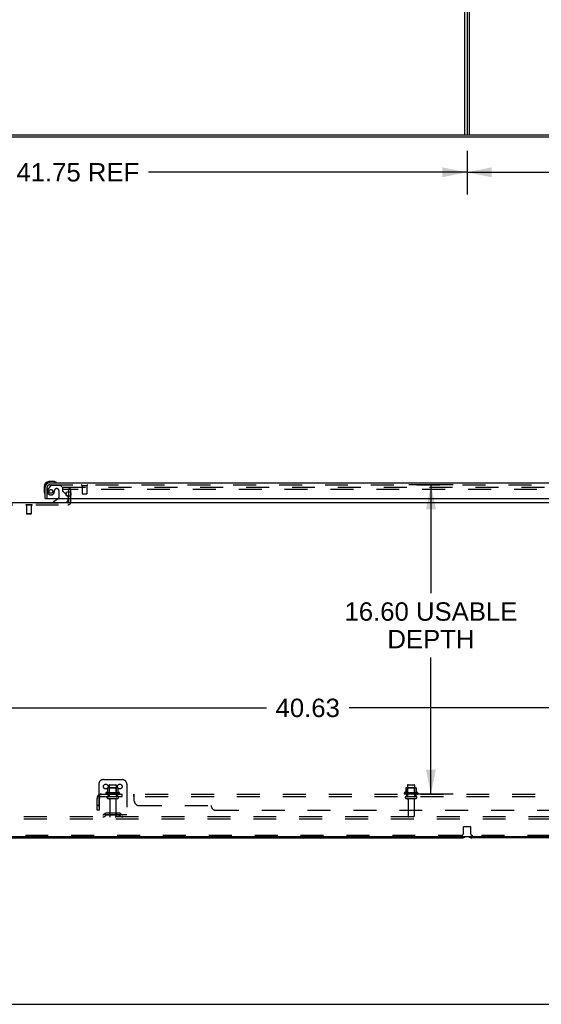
# Model space of a CAD drawing. Header units: inches. Extents: x 0 to 224, y 0 to 145.
# Tile 13 of 41: x 140 to 168, y 0 to 53. Entities that reach past the tile are written whole.
import ezdxf

# ---------------------------------------------------------------- set-up
doc = ezdxf.new("R2010")
doc.units = ezdxf.units.IN
doc.header["$LTSCALE"] = 12.302632
doc.header["$MEASUREMENT"] = 0
doc.linetypes.add('HIDDEN', pattern=[0.2, 0.1, -0.1])
doc.layers.get('0').update_dxf_attribs({"linetype": 'CONTINUOUS'})
for name, color, linetype in [('DEFAULT_2', 8, 'HIDDEN'), ('DIMENSIONS', 7, 'CONTINUOUS'), ('MAIN_DOOR_ASSEMBLY', 7, 'CONTINUOUS'), ('SUBPANELS', 7, 'CONTINUOUS')]:
    doc.layers.add(name, color=color, linetype=linetype)
doc.styles.get("Standard").update_dxf_attribs({"font": 'arial.ttf'})
doc.dimstyles.new('DIMSTYLE_1', dxfattribs={"dimtxt": 0.986842, "dimasz": 1.315789, "dimexe": 0.09, "dimexo": 0.07, "dimgap": 0.0375, "dimtad": 0, "dimtih": 1, "dimtoh": 1, "dimzin": 4, "dimdsep": 46, "dimtxsty": 'Standard', "dimblk": '_FILLED', "dimblk1": '_FILLED', "dimblk2": '_FILLED', "dimcen": 0.09, "dimadec": 3, "dimazin": 1, "dimtfac": 1, "dimtdec": 3, "dimtofl": 0, "dimtmove": 0, "dimatfit": 3, "dimldrblk": '_FILLED', "dimfxl": 0, "dimtolj": 1, "dimtzin": 4, "dimarcsym": 0})

# ---------------------------------------------------------------- blocks, each defined once
blk = doc.blocks.new('_FILLED')
at = {"color": 0, "linetype": 'ByBlock'}
blk.add_solid([(0, 0), (-1, 0.2), (-1, -0.2)], dxfattribs=at)
blk = doc.blocks.new('*D15')
at = {"layer": 'DIMENSIONS', "color": 2, "linetype": 'Continuous'}
for p, q in [((163.694, 45.815), (163.694, 43.477)), ((180.694, 45.753), (180.694, 43.477)), ((163.694, 44.661), (169.976, 44.661)), ((180.694, 44.661), (174.411, 44.661))]:
    blk.add_line(p, q, dxfattribs=at)
at = {"layer": 'DIMENSIONS', "color": 2, "linetype": 'Continuous', "xscale": 1.3157894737, "yscale": 1.3157894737, "zscale": 1.3157894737, "rotation": 180}
blk.add_blockref('_FILLED', (163.694, 44.661), dxfattribs=at)
at = {"layer": 'DIMENSIONS', "color": 2, "linetype": 'Continuous', "xscale": 1.3157894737, "yscale": 1.3157894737, "zscale": 1.3157894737}
blk.add_blockref('_FILLED', (180.694, 44.661), dxfattribs=at)
at = {"layer": 'DIMENSIONS', "color": 2, "linetype": 'Continuous', "insert": (172.194, 45.154), "char_height": 0.9868, "width": 3.44844, "attachment_point": 2, "line_spacing_factor": 0.9}
blk.add_mtext('17.00', dxfattribs=at)
blk = doc.blocks.new('*D16')
at = {"layer": 'DIMENSIONS', "color": 2, "linetype": 'Continuous'}
for p, q in [((121.944, 45.815), (121.944, 43.477)), ((163.694, 45.815), (163.694, 43.477)), ((121.944, 44.661), (139.035, 44.661)), ((163.694, 44.661), (146.603, 44.661))]:
    blk.add_line(p, q, dxfattribs=at)
at = {"layer": 'DIMENSIONS', "color": 2, "linetype": 'Continuous', "xscale": 1.3157894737, "yscale": 1.3157894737, "zscale": 1.3157894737, "rotation": 180}
blk.add_blockref('_FILLED', (121.944, 44.661), dxfattribs=at)
at = {"layer": 'DIMENSIONS', "color": 2, "linetype": 'Continuous', "xscale": 1.3157894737, "yscale": 1.3157894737, "zscale": 1.3157894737}
blk.add_blockref('_FILLED', (163.694, 44.661), dxfattribs=at)
at = {"layer": 'DIMENSIONS', "color": 2, "linetype": 'Continuous', "insert": (142.819, 45.154), "char_height": 0.9868, "width": 6.58139, "attachment_point": 2, "line_spacing_factor": 0.9}
blk.add_mtext('41.75 REF', dxfattribs=at)
blk = doc.blocks.new('*D24')
at = {"layer": 'DIMENSIONS', "color": 2, "linetype": 'Continuous'}
for p, q in [((137.069, 13.86), (137.069, 17.096)), ((177.694, 13.86), (177.694, 17.096)), ((137.069, 15.912), (152.932, 15.912)), ((177.694, 15.912), (157.368, 15.912))]:
    blk.add_line(p, q, dxfattribs=at)
at = {"layer": 'DIMENSIONS', "color": 2, "linetype": 'Continuous', "xscale": 1.3157894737, "yscale": 1.3157894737, "zscale": 1.3157894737, "rotation": 180}
blk.add_blockref('_FILLED', (137.069, 15.912), dxfattribs=at)
at = {"layer": 'DIMENSIONS', "color": 2, "linetype": 'Continuous', "xscale": 1.3157894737, "yscale": 1.3157894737, "zscale": 1.3157894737}
blk.add_blockref('_FILLED', (177.694, 15.912), dxfattribs=at)
at = {"layer": 'DIMENSIONS', "color": 2, "linetype": 'Continuous', "insert": (155.15, 16.405), "char_height": 0.9868, "width": 3.44844, "attachment_point": 2, "line_spacing_factor": 0.9}
blk.add_mtext('40.63', dxfattribs=at)
blk = doc.blocks.new('*D30')
at = {"layer": 'DIMENSIONS', "color": 2, "linetype": 'Continuous'}
for p, q in [((162.96, 27.892), (160.575, 27.892)), ((161.759, 27.892), (161.759, 22.07)), ((161.759, 11.288), (161.759, 18.616)), ((162.96, 11.288), (160.575, 11.288))]:
    blk.add_line(p, q, dxfattribs=at)
at = {"layer": 'DIMENSIONS', "color": 2, "linetype": 'Continuous', "xscale": 1.3157894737, "yscale": 1.3157894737, "zscale": 1.3157894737}
for p, rotation in [((161.759, 27.892), 90), ((161.759, 11.288), 270)]:
    blk.add_blockref('_FILLED', p, dxfattribs=dict(at, rotation=rotation))
at = {"layer": 'DIMENSIONS', "color": 2, "linetype": 'Continuous', "insert": (161.759, 21.577), "char_height": 0.98684, "width": 9.25944, "attachment_point": 2, "line_spacing_factor": 0.9}
blk.add_mtext('16.60 USABLE\\PDEPTH', dxfattribs=at)

msp = doc.modelspace()

# ---------------------------------------------------------------- linework, layer by layer
at = {"color": 3, "linetype": 'Continuous'}
msp.add_line((163.569, 46.674), (163.569, 54.299), dxfattribs=at)
at = {"color": 7, "linetype": 'Continuous'}
for p, q in [((163.694, 54.299), (163.694, 46.674)), ((163.819, 46.674), (163.819, 54.299)), ((63.194, 46.674), (180.694, 46.674)), ((180.631, 46.549), (63.256, 46.549)), ((63.256, 26.938), (180.631, 26.938)), ((63.319, 9.001), (180.506, 9.001)), ((122.194, 8.938), (163.444, 8.938)), ((180.444, 8.938), (163.944, 8.938)), ((0, 0), (223.684, 0))]:
    msp.add_line(p, q, dxfattribs=at)
for centre, start, end in [((163.444, 9.188), 270, 311.404), ((163.944, 9.188), 228.5954, 270)]:
    msp.add_arc(centre, 0.25, start, end, dxfattribs=at)
at = {"layer": 'DEFAULT_2', "color": 8, "linetype": 'HIDDEN'}
for p, q in [((142.006, 27.751), (177.287, 27.751)), ((142.006, 27.751), (142.006, 27.626)), ((177.287, 27.626), (142.006, 27.626)), ((142.34, 26.967), (142.34, 27.576)), ((142.444, 26.967), (142.444, 27.576)), ((138.098, 26.917), (142.29, 26.917)), ((138.098, 26.813), (142.29, 26.813)), ((140.362, 26.817), (140.025, 26.817)), ((140.025, 26.817), (140.025, 26.799)), ((140.362, 26.799), (140.025, 26.799)), ((140.07, 26.799), (140.07, 26.327)), ((140.318, 26.799), (140.318, 26.327)), ((140.362, 26.817), (140.362, 26.799)), ((140.318, 26.327), (140.07, 26.327)), ((140.08, 26.317), (140.07, 26.327)), ((140.308, 26.317), (140.08, 26.317)), ((140.308, 26.317), (140.318, 26.327)), ((143.944, 11.813), (143.944, 10.063)), ((144.194, 12.063), (145.194, 12.063)), ((144.506, 11.758), (144.506, 11.163)), ((144.536, 11.788), (144.851, 11.788)), ((144.881, 11.758), (144.881, 11.163)), ((145.444, 11.813), (145.444, 10.063)), ((160.506, 11.758), (160.506, 11.163)), ((160.536, 11.788), (160.851, 11.788)), ((160.881, 11.758), (160.881, 11.163)), ((145.049, 11.358), (144.338, 11.358)), ((145.028, 11.288), (144.36, 11.288)), ((144.416, 11.614), (144.416, 11.386)), ((144.436, 11.163), (144.951, 11.163)), ((144.949, 11.624), (144.438, 11.624)), ((144.51, 11.604), (144.49, 11.624)), ((144.51, 11.308), (144.49, 11.288)), ((144.877, 11.604), (144.51, 11.604)), ((144.51, 11.308), (144.51, 11.604)), ((144.877, 11.308), (144.51, 11.308)), ((144.877, 11.604), (144.897, 11.624)), ((144.877, 11.308), (144.877, 11.604)), ((144.877, 11.308), (144.897, 11.288)), ((144.971, 11.614), (144.971, 11.386)), ((161.049, 11.358), (160.338, 11.358)), ((161.028, 11.288), (160.36, 11.288)), ((160.416, 11.614), (160.416, 11.386)), ((160.436, 11.163), (160.951, 11.163)), ((160.949, 11.624), (160.438, 11.624)), ((160.51, 11.604), (160.49, 11.624)), ((160.51, 11.308), (160.49, 11.288)), ((160.877, 11.604), (160.51, 11.604)), ((160.51, 11.308), (160.51, 11.604)), ((160.877, 11.308), (160.51, 11.308)), ((160.877, 11.604), (160.897, 11.624)), ((160.877, 11.308), (160.877, 11.604)), ((160.877, 11.308), (160.897, 11.288)), ((160.971, 11.614), (160.971, 11.386)), ((144.436, 11.053), (144.951, 11.053)), ((144.529, 10.991), (144.529, 10.093)), ((144.859, 10.991), (144.859, 10.093)), ((160.436, 11.053), (160.951, 11.053)), ((160.529, 10.991), (160.529, 10.093)), ((160.859, 10.991), (160.859, 10.093)), ((178.069, 10.063), (64.944, 10.063)), ((145.444, 10.167), (143.944, 10.167)), ((144.287, 10.236), (144.219, 10.187)), ((144.347, 10.152), (144.279, 10.103)), ((145.034, 10.257), (144.353, 10.257)), ((145.034, 10.153), (144.353, 10.153)), ((144.519, 10.257), (144.519, 10.153)), ((144.869, 10.257), (144.869, 10.153)), ((145.04, 10.152), (145.108, 10.103)), ((145.101, 10.236), (145.169, 10.187)), ((178.069, 9.938), (64.944, 9.938)), ((163.506, 9.188), (163.506, 9.519)), ((163.526, 9.539), (163.861, 9.539)), ((163.881, 9.519), (163.881, 9.188)), ((163.381, 9.063), (122.256, 9.063)), ((178.006, 9.063), (164.006, 9.063))]:
    msp.add_line(p, q, dxfattribs=at)
for centre in [(144.319, 11.688), (145.069, 11.688)]:
    msp.add_circle(centre, 0.128, dxfattribs=at)
for centre, radius, start, end in [((142.29, 27.576), 0.154, 0, 90), ((142.29, 27.576), 0.05, 0, 90), ((142.29, 26.967), 0.154, 270, 360), ((142.29, 26.967), 0.05, 270, 360), ((144.194, 11.813), 0.25, 90, 180), ((144.536, 11.758), 0.03, 90, 180), ((144.851, 11.758), 0.03, 0, 90), ((145.194, 11.813), 0.25, 0, 90), ((160.536, 11.758), 0.03, 90, 180), ((160.851, 11.758), 0.03, 0, 90), ((144.36, 11.327), 0.0384, 124.4497, 270), ((144.694, 10.758), 0.698, 113.9679, 120.6631), ((144.436, 11.108), 0.055, 90, 270), ((144.406, 11.405), 0.01, 293.9679, 360), ((144.426, 11.614), 0.01, 95.1938, 180), ((144.438, 11.483), 0.141, 90, 95.2081), ((144.949, 11.483), 0.141, 84.7919, 90), ((144.951, 11.108), 0.055, 270, 90), ((144.961, 11.614), 0.01, 0, 84.8062), ((144.981, 11.405), 0.01, 180, 246.0321), ((144.694, 10.758), 0.698, 59.3369, 66.0321), ((145.028, 11.327), 0.0384, 270, 55.5503), ((160.36, 11.327), 0.0384, 124.4497, 270), ((160.694, 10.758), 0.698, 113.9679, 120.6631), ((160.436, 11.108), 0.055, 90, 270), ((160.406, 11.405), 0.01, 293.9679, 360), ((160.426, 11.614), 0.01, 95.1938, 180), ((160.438, 11.483), 0.141, 90, 95.2081), ((160.949, 11.483), 0.141, 84.7919, 90), ((160.951, 11.108), 0.055, 270, 90), ((160.961, 11.614), 0.01, 0, 84.8062), ((160.981, 11.405), 0.01, 180, 246.0321), ((160.694, 10.758), 0.698, 59.3369, 66.0321), ((161.028, 11.327), 0.0384, 270, 55.5503), ((144.466, 10.991), 0.0625, 0, 90), ((144.921, 10.991), 0.0625, 90, 180), ((160.466, 10.991), 0.0625, 0, 90), ((160.921, 10.991), 0.0625, 90, 180), ((144.158, 10.271), 0.104, 270, 305.7539), ((144.158, 10.271), 0.208, 270, 305.7539), ((144.353, 10.143), 0.114, 90, 125.7539), ((144.353, 10.143), 0.01, 90, 125.7539), ((144.559, 10.093), 0.03, 180, 270), ((144.829, 10.093), 0.03, 270, 360), ((145.034, 10.143), 0.114, 54.2461, 90), ((145.034, 10.143), 0.01, 54.2461, 90), ((145.229, 10.271), 0.208, 234.2461, 270), ((145.229, 10.271), 0.104, 234.2461, 270), ((160.559, 10.093), 0.03, 180, 270), ((160.829, 10.093), 0.03, 270, 360), ((163.526, 9.519), 0.02, 90, 180), ((163.861, 9.519), 0.02, 0, 90), ((163.381, 9.188), 0.125, 270, 360), ((164.006, 9.188), 0.125, 180, 270)]:
    msp.add_arc(centre, radius, start, end, dxfattribs=at)
at = {"layer": 'MAIN_DOOR_ASSEMBLY', "color": 7, "linetype": 'Continuous'}
for p, q in [((141.528, 28.056), (141.272, 28.056)), ((141.566, 28.054), (141.528, 28.056)), ((141.009, 27.793), (141.009, 27.537)), ((141.009, 27.537), (141.012, 27.499)), ((141.315, 27.996), (141.272, 27.996)), ((141.664, 28.01), (141.663, 28.01)), ((141.054, 27.408), (141.055, 27.405)), ((141.055, 27.405), (141.055, 27.403)), ((141.089, 27.142), (141.069, 27.142)), ((141.749, 27.115), (141.511, 26.977)), ((141.511, 26.938), (141.511, 26.977)), ((142.188, 27.369), (142.268, 27.289)), ((142.298, 27.142), (142.298, 27.095))]:
    msp.add_line(p, q, dxfattribs=at)
at = {"layer": 'MAIN_DOOR_ASSEMBLY', "color": 3, "linetype": 'Continuous'}
for p, q in [((141.069, 27.142), (141.069, 27.75)), ((141.315, 27.996), (177.76, 27.996)), ((141.089, 27.142), (177.986, 27.142))]:
    msp.add_line(p, q, dxfattribs=at)
at = {"layer": 'MAIN_DOOR_ASSEMBLY', "color": 8, "linetype": 'HIDDEN'}
for p, q in [((141.173, 27.142), (141.173, 27.75)), ((141.349, 27.838), (141.247, 27.694)), ((141.315, 27.892), (177.76, 27.892)), ((141.413, 27.871), (141.865, 27.871)), ((141.701, 27.679), (141.668, 27.679)), ((141.799, 27.581), (141.799, 27.202)), ((141.991, 27.745), (141.865, 27.871)), ((141.991, 27.745), (141.991, 27.566)), ((142.049, 27.508), (142.188, 27.369)), ((143.031, 27.849), (143.315, 27.849)), ((143.049, 27.849), (143.049, 27.402)), ((143.297, 27.849), (143.297, 27.402)), ((142.298, 27.218), (142.298, 27.142)), ((143.059, 27.392), (143.287, 27.392))]:
    msp.add_line(p, q, dxfattribs=at)
at = {"layer": 'MAIN_DOOR_ASSEMBLY', "color": 7, "linetype": 'Continuous'}
for points in [[(141.663, 28.01), (141.662, 28.01), (141.661, 28.011), (141.657, 28.011)], [(141.055, 27.403), (141.055, 27.402), (141.055, 27.402)]]:
    msp.add_lwpolyline(points, dxfattribs=at)
at = {"layer": 'MAIN_DOOR_ASSEMBLY', "color": 8, "linetype": 'HIDDEN'}
msp.add_circle((141.373, 27.529), 0.101, dxfattribs=at)
at = {"layer": 'MAIN_DOOR_ASSEMBLY', "color": 3, "linetype": 'Continuous'}
msp.add_circle((142.319, 27.392), 0.133, dxfattribs=at)
at = {"layer": 'MAIN_DOOR_ASSEMBLY', "color": 7, "linetype": 'Continuous'}
for centre, radius, start, end in [((141.272, 27.793), 0.263, 90, 180), ((141.528, 27.806), 0.25, 59.1101, 90), ((141.649, 28.008), 0.015, 6.3796, 59.1101), ((141.259, 27.537), 0.25, 180, 210.8899), ((141.272, 27.793), 0.203, 90, 180), ((141.649, 28.011), 0.015, 270, 353.6204), ((141.057, 27.416), 0.015, 210.8899, 263.6204), ((141.054, 27.416), 0.015, 276.3796, 360), ((141.699, 27.202), 0.1, 300.092, 323.4532), ((142.141, 27.095), 0.157, 270, 360), ((142.198, 27.218), 0.1, 27.0268, 45)]:
    msp.add_arc(centre, radius, start, end, dxfattribs=at)
at = {"layer": 'MAIN_DOOR_ASSEMBLY', "color": 3, "linetype": 'Continuous'}
msp.add_arc((141.315, 27.75), 0.246, 90, 180, dxfattribs=at)
at = {"layer": 'MAIN_DOOR_ASSEMBLY', "color": 8, "linetype": 'HIDDEN'}
for centre, radius, start, end in [((141.315, 27.75), 0.142, 90, 180), ((141.373, 27.529), 0.187, 163.1561, 342.1518), ((141.563, 27.472), 0.386, 144.9, 163.1561), ((141.413, 27.792), 0.079, 90, 144.9), ((141.177, 27.593), 0.393, 342.0702, 358.3395), ((141.668, 27.581), 0.098, 90, 180), ((141.701, 27.581), 0.098, 0, 90), ((142.03, 27.566), 0.039, 180, 248.3904), ((141.978, 27.437), 0.1, 45, 68.3904), ((143.031, 27.871), 0.0215, 90, 270), ((143.315, 27.871), 0.0215, 270, 90), ((141.699, 27.202), 0.1, 323.4532, 360), ((142.198, 27.218), 0.1, 0, 27.0268), ((143.059, 27.402), 0.01, 180, 270), ((143.287, 27.402), 0.01, 270, 360)]:
    msp.add_arc(centre, radius, start, end, dxfattribs=at)
at = {"layer": 'SUBPANELS', "color": 8, "linetype": 'HIDDEN'}
for p, q in [((143.936, 11.235), (144.016, 11.138)), ((143.975, 11.288), (177.412, 11.288)), ((143.975, 11.163), (143.975, 11.288)), ((143.975, 11.163), (177.412, 11.163)), ((144.444, 11.288), (144.444, 11.163)), ((144.944, 11.288), (144.944, 11.163)), ((145.172, 11.288), (145.172, 11.163)), ((145.453, 11.288), (145.453, 11.163)), ((145.816, 11.288), (145.815, 11.288)), ((145.815, 11.163), (145.815, 11.288)), ((145.819, 11.287), (145.817, 11.288)), ((145.842, 11.248), (145.84, 11.251)), ((145.85, 11.235), (145.848, 11.237)), ((145.85, 10.913), (145.85, 11.235)), ((160.444, 11.288), (160.444, 11.163)), ((160.944, 11.288), (160.944, 11.163)), ((143.85, 10.413), (143.85, 11.051)), ((143.975, 10.663), (143.85, 10.663)), ((143.975, 10.413), (143.975, 11.051)), ((146.1, 10.663), (149.975, 10.663)), ((143.975, 10.413), (143.85, 10.413)), ((150.225, 10.413), (171.162, 10.413))]:
    msp.add_line(p, q, dxfattribs=at)
for points in [[(143.936, 11.235), (143.939, 11.237), (143.941, 11.239), (143.943, 11.242), (143.945, 11.245), (143.946, 11.248), (143.948, 11.251), (143.95, 11.255), (143.952, 11.259)], [(143.952, 11.259), (143.955, 11.266), (143.956, 11.269), (143.958, 11.272), (143.959, 11.275), (143.961, 11.278), (143.963, 11.281), (143.965, 11.283), (143.966, 11.285), (143.968, 11.286), (143.97, 11.287), (143.972, 11.288), (143.973, 11.288), (143.975, 11.288)], [(143.998, 11.159), (143.998, 11.159), (143.998, 11.16), (143.998, 11.16), (143.998, 11.16), (143.997, 11.16), (143.997, 11.161), (143.997, 11.161), (143.997, 11.162), (143.996, 11.162), (143.996, 11.163), (143.996, 11.163), (143.995, 11.164), (143.995, 11.164), (143.995, 11.165), (143.994, 11.166), (143.994, 11.166), (143.994, 11.167), (143.993, 11.168), (143.993, 11.168), (143.993, 11.169), (143.992, 11.17), (143.992, 11.17), (143.992, 11.171), (143.991, 11.172), (143.991, 11.172), (143.99, 11.173), (143.99, 11.174), (143.99, 11.175), (143.989, 11.175), (143.989, 11.176), (143.989, 11.177), (143.988, 11.178), (143.988, 11.179), (143.988, 11.179), (143.987, 11.18), (143.987, 11.181), (143.987, 11.182), (143.986, 11.183), (143.986, 11.184), (143.986, 11.185), (143.985, 11.185), (143.985, 11.186), (143.984, 11.187), (143.984, 11.188), (143.984, 11.189), (143.983, 11.19), (143.983, 11.191), (143.983, 11.192), (143.982, 11.193), (143.982, 11.194), (143.982, 11.195), (143.981, 11.197), (143.981, 11.198), (143.98, 11.199), (143.98, 11.2), (143.98, 11.201), (143.979, 11.202), (143.979, 11.203), (143.979, 11.204), (143.979, 11.205), (143.978, 11.206), (143.978, 11.207), (143.978, 11.208), (143.978, 11.209), (143.977, 11.21), (143.977, 11.211), (143.977, 11.212), (143.977, 11.213), (143.976, 11.214), (143.976, 11.215), (143.976, 11.216), (143.976, 11.217), (143.976, 11.217), (143.976, 11.218), (143.975, 11.219), (143.975, 11.22), (143.975, 11.221), (143.975, 11.221), (143.975, 11.222), (143.975, 11.222), (143.975, 11.223), (143.975, 11.223)], [(143.975, 11.223), (143.975, 11.223), (143.975, 11.223), (143.975, 11.223), (143.975, 11.223), (143.975, 11.223), (143.975, 11.223), (143.975, 11.222), (143.975, 11.222), (143.975, 11.221), (143.975, 11.221), (143.975, 11.22)], [(144.002, 11.145), (143.999, 11.149), (143.996, 11.151), (143.994, 11.153), (143.992, 11.155), (143.99, 11.157), (143.987, 11.158), (143.985, 11.16), (143.983, 11.161), (143.98, 11.162), (143.978, 11.163), (143.977, 11.163), (143.975, 11.163)], [(143.995, 11.163), (143.995, 11.163), (143.996, 11.162), (143.996, 11.162), (143.996, 11.161), (143.997, 11.161), (143.997, 11.161), (143.997, 11.16), (143.998, 11.16), (143.998, 11.16), (143.998, 11.16), (143.998, 11.159), (143.998, 11.159)], [(144.016, 11.138), (144.015, 11.138), (144.014, 11.137), (144.013, 11.137), (144.013, 11.138), (144.011, 11.138), (144.01, 11.139), (144.009, 11.14), (144.007, 11.141), (144.006, 11.142), (144.004, 11.144), (144.002, 11.145)], [(145.833, 11.269), (145.831, 11.272), (145.83, 11.275), (145.828, 11.278), (145.826, 11.281), (145.824, 11.283), (145.823, 11.285), (145.821, 11.286), (145.819, 11.287), (145.817, 11.288), (145.816, 11.288), (145.815, 11.288)], [(145.817, 11.163), (145.816, 11.163), (145.815, 11.163)], [(145.83, 11.149), (145.827, 11.153), (145.826, 11.155), (145.825, 11.157), (145.823, 11.158), (145.822, 11.16), (145.82, 11.161), (145.819, 11.162), (145.817, 11.163), (145.816, 11.163), (145.815, 11.163)], [(145.826, 11.155), (145.825, 11.157), (145.823, 11.158), (145.822, 11.16), (145.82, 11.161), (145.819, 11.162)], [(145.831, 11.272), (145.83, 11.275), (145.828, 11.278), (145.826, 11.281)], [(145.85, 11.138), (145.848, 11.138), (145.846, 11.137), (145.845, 11.137), (145.843, 11.138), (145.842, 11.138), (145.84, 11.139), (145.839, 11.14), (145.837, 11.141), (145.836, 11.142), (145.834, 11.144), (145.833, 11.145), (145.831, 11.147), (145.83, 11.149)], [(145.84, 11.139), (145.839, 11.14), (145.837, 11.141), (145.836, 11.142), (145.834, 11.144), (145.833, 11.145), (145.831, 11.147), (145.83, 11.149)], [(145.836, 11.262), (145.834, 11.266), (145.833, 11.269)], [(145.85, 11.235), (145.848, 11.237), (145.847, 11.239), (145.845, 11.242), (145.844, 11.245), (145.842, 11.248), (145.84, 11.251), (145.839, 11.255), (145.836, 11.262)], [(145.85, 11.138), (145.848, 11.138), (145.846, 11.137), (145.845, 11.137), (145.843, 11.138)], [(145.847, 11.239), (145.845, 11.242), (145.844, 11.245)]]:
    msp.add_lwpolyline(points, dxfattribs=at)
for centre, radius, start, end in [((144.087, 11.051), 0.237, 90, 180), ((144.087, 11.051), 0.112, 90, 180), ((146.1, 10.913), 0.25, 180, 270), ((150.225, 10.663), 0.25, 180, 270)]:
    msp.add_arc(centre, radius, start, end, dxfattribs=at)

# ---------------------------------------------------------------- dimensions: what is measured, and where the dimension line sits
at = {"layer": 'DIMENSIONS', "color": 2, "linetype": 'Continuous'}
dim = msp.add_linear_dim(base=(163.694, 44.661), p1=(121.944, 43.407), p2=(163.694, 43.407), text='<> REF', dimstyle='DIMSTYLE_1', dxfattribs=at)
dim.commit()
dim.dimension.update_dxf_attribs({"geometry": '*D16', "text_midpoint": (142.819, 44.661), "dimtype": 160})
for base, p1, p2, picture, middle in [((180.694, 44.661), (163.694, 43.407), (180.694, 43.407), '*D15', (172.236, 44.655)), ((177.693640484, 15.911721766), (137.068640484, 13.789523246), (177.693640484, 13.789523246), '*D24', (155.123962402, 15.906218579))]:
    dim = msp.add_linear_dim(base=base, p1=p1, p2=p2, dimstyle='DIMSTYLE_1', dxfattribs=at)
    dim.commit()
    dim.dimension.update_dxf_attribs({"geometry": picture, "text_midpoint": middle, "dimtype": 160})
dim = msp.add_linear_dim(base=(161.759, 11.288), p1=(163.03, 27.892), p2=(163.03, 11.288), angle=270, text='<> USABLE\\PDEPTH', dimstyle='DIMSTYLE_1', dxfattribs=at)
dim.commit()
dim.dimension.update_dxf_attribs({"geometry": '*D30', "text_midpoint": (161.759, 20.343), "dimtype": 160})

doc.saveas('drawing.dxf')
